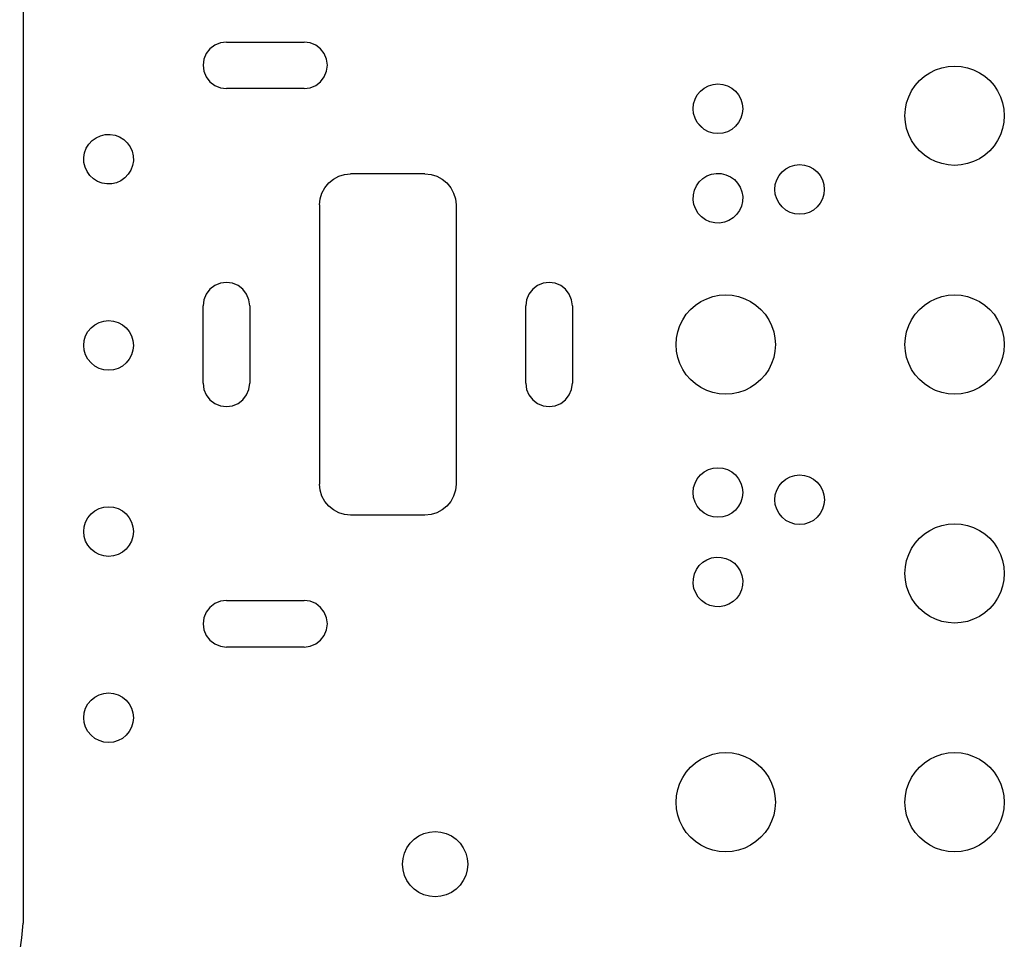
# Model space of a CAD drawing. Header units: metres. Extents: x 140 to 294, y 274 to 478.
# Tile 2 of 5: x 157 to 220, y 338 to 397. Entities that reach past the tile are written whole.
import ezdxf

# ---------------------------------------------------------------- set-up
doc = ezdxf.new("R2010")
doc.units = ezdxf.units.M

msp = doc.modelspace()

# ---------------------------------------------------------------- linework, layer by layer
at = {"layer": 'Layer0'}
for p, q in [((156.846, 413.26), (156.841, 338.714)), ((169.186, 395.299), (168.875, 395.061)), ((169.548, 395.449), (169.186, 395.299)), ((169.936, 395.5), (169.548, 395.449)), ((169.936, 395.5), (174.936, 395.5)), ((175.324, 395.449), (174.936, 395.5)), ((175.686, 395.299), (175.324, 395.449)), ((175.997, 395.061), (175.686, 395.299)), ((168.637, 394.75), (168.487, 394.388)), ((168.875, 395.061), (168.637, 394.75)), ((176.235, 394.75), (175.997, 395.061)), ((176.385, 394.388), (176.235, 394.75)), ((168.487, 394.388), (168.436, 394)), ((168.436, 394), (168.487, 393.612)), ((176.436, 394), (176.385, 394.388)), ((176.385, 393.612), (176.436, 394)), ((168.487, 393.612), (168.637, 393.25)), ((176.235, 393.25), (176.385, 393.612)), ((214.907, 393.289), (215.255, 393.521)), ((215.255, 393.521), (215.631, 393.706)), ((215.631, 393.706), (216.027, 393.841)), ((216.027, 393.841), (216.438, 393.923)), ((216.438, 393.923), (216.855, 393.95)), ((216.855, 393.95), (217.273, 393.923)), ((217.273, 393.923), (217.684, 393.841)), ((217.684, 393.841), (218.08, 393.706)), ((218.08, 393.706), (218.455, 393.521)), ((218.455, 393.521), (218.803, 393.289)), ((168.637, 393.25), (168.875, 392.939)), ((168.875, 392.939), (169.186, 392.701)), ((175.686, 392.701), (175.997, 392.939)), ((175.997, 392.939), (176.235, 393.25)), ((200.993, 392.675), (201.293, 392.766)), ((201.293, 392.766), (201.605, 392.796)), ((201.605, 392.796), (201.917, 392.766)), ((201.917, 392.766), (202.217, 392.675)), ((214.317, 392.698), (214.593, 393.013)), ((214.593, 393.013), (214.907, 393.289)), ((218.803, 393.289), (219.118, 393.013)), ((219.118, 393.013), (219.394, 392.698)), ((169.186, 392.701), (169.548, 392.551)), ((169.548, 392.551), (169.936, 392.5)), ((174.936, 392.5), (169.936, 392.5)), ((174.936, 392.5), (175.324, 392.551)), ((175.324, 392.551), (175.686, 392.701)), ((200.127, 391.809), (200.275, 392.085)), ((200.275, 392.085), (200.474, 392.328)), ((200.474, 392.328), (200.716, 392.527)), ((200.716, 392.527), (200.993, 392.675)), ((202.217, 392.675), (202.494, 392.527)), ((202.494, 392.527), (202.736, 392.328)), ((202.736, 392.328), (202.935, 392.085)), ((202.935, 392.085), (203.083, 391.809)), ((213.899, 391.975), (214.084, 392.35)), ((214.084, 392.35), (214.317, 392.698)), ((219.394, 392.698), (219.627, 392.35)), ((219.627, 392.35), (219.812, 391.975)), ((200.005, 391.196), (200.036, 391.509)), ((200.036, 391.509), (200.127, 391.809)), ((203.083, 391.809), (203.174, 391.509)), ((203.174, 391.509), (203.205, 391.196)), ((213.683, 391.168), (213.764, 391.578)), ((213.764, 391.578), (213.899, 391.975)), ((219.812, 391.975), (219.946, 391.578)), ((219.946, 391.578), (220.028, 391.168)), ((200.036, 390.884), (200.005, 391.196)), ((200.127, 390.584), (200.036, 390.884)), ((203.174, 390.884), (203.083, 390.584)), ((203.205, 391.196), (203.174, 390.884)), ((213.655, 390.75), (213.683, 391.168)), ((220.028, 391.168), (220.055, 390.75)), ((200.275, 390.307), (200.127, 390.584)), ((200.474, 390.065), (200.275, 390.307)), ((200.716, 389.866), (200.275, 390.307)), ((202.935, 390.307), (202.736, 390.065)), ((203.083, 390.584), (202.935, 390.307)), ((213.683, 390.332), (213.655, 390.75)), ((213.764, 389.922), (213.683, 390.332)), ((220.028, 390.332), (219.946, 389.922)), ((220.055, 390.75), (220.028, 390.332)), ((162.131, 389.534), (162.445, 389.545)), ((162.445, 389.545), (162.754, 389.493)), ((200.716, 389.866), (200.474, 390.065)), ((200.993, 389.718), (200.716, 389.866)), ((201.293, 389.627), (200.993, 389.718)), ((201.605, 389.596), (201.293, 389.627)), ((201.917, 389.627), (201.605, 389.596)), ((202.217, 389.718), (201.917, 389.627)), ((202.494, 389.866), (202.217, 389.718)), ((202.736, 390.065), (202.494, 389.866)), ((213.899, 389.525), (213.764, 389.922)), ((219.946, 389.922), (219.812, 389.525)), ((160.905, 388.656), (161.071, 388.922)), ((161.071, 388.922), (161.285, 389.151)), ((161.285, 389.151), (161.54, 389.334)), ((161.54, 389.334), (161.826, 389.463)), ((161.826, 389.463), (162.131, 389.534)), ((162.754, 389.493), (163.048, 389.383)), ((163.048, 389.383), (163.314, 389.217)), ((163.314, 389.217), (163.543, 389.003)), ((163.543, 389.003), (163.726, 388.748)), ((214.084, 389.15), (213.899, 389.525)), ((214.317, 388.802), (214.084, 389.15)), ((219.627, 389.15), (219.394, 388.802)), ((219.812, 389.525), (219.627, 389.15)), ((160.744, 388.053), (160.795, 388.362)), ((160.795, 388.362), (160.905, 388.656)), ((163.726, 388.748), (163.855, 388.462)), ((163.855, 388.462), (163.927, 388.157)), ((214.593, 388.487), (214.317, 388.802)), ((214.907, 388.211), (214.593, 388.487)), ((219.118, 388.487), (218.803, 388.211)), ((219.394, 388.802), (219.118, 388.487)), ((160.754, 387.739), (160.744, 388.053)), ((160.825, 387.434), (160.754, 387.739)), ((163.937, 387.843), (163.886, 387.534)), ((163.927, 388.157), (163.937, 387.843)), ((215.255, 387.979), (214.907, 388.211)), ((215.631, 387.794), (215.255, 387.979)), ((216.027, 387.659), (215.631, 387.794)), ((216.438, 387.577), (216.027, 387.659)), ((217.684, 387.659), (217.273, 387.577)), ((218.08, 387.794), (217.684, 387.659)), ((218.455, 387.979), (218.08, 387.794)), ((218.803, 388.211), (218.455, 387.979)), ((160.955, 387.148), (160.825, 387.434)), ((161.137, 386.893), (160.955, 387.148)), ((163.775, 387.24), (163.61, 386.974)), ((163.886, 387.534), (163.775, 387.24)), ((177.546, 386.962), (177.936, 387)), ((182.727, 387), (177.936, 387)), ((182.727, 387), (183.117, 386.962)), ((201.191, 386.976), (201.5, 387.027)), ((201.5, 387.027), (201.814, 387.017)), ((201.814, 387.017), (202.119, 386.946)), ((205.538, 386.886), (205.737, 387.129)), ((205.737, 387.129), (205.979, 387.328)), ((205.979, 387.328), (206.256, 387.475)), ((206.256, 387.475), (206.556, 387.566)), ((206.556, 387.566), (206.868, 387.597)), ((206.868, 387.597), (207.18, 387.566)), ((207.18, 387.566), (207.48, 387.475)), ((207.48, 387.475), (207.757, 387.328)), ((207.757, 387.328), (208, 387.129)), ((208, 387.129), (208.198, 386.886)), ((216.855, 387.55), (216.438, 387.577)), ((217.273, 387.577), (216.855, 387.55)), ((161.366, 386.679), (161.137, 386.893)), ((161.633, 386.513), (161.366, 386.679)), ((161.926, 386.402), (161.633, 386.513)), ((162.236, 386.351), (161.926, 386.402)), ((162.855, 386.433), (162.549, 386.362)), ((163.14, 386.562), (162.855, 386.433)), ((163.395, 386.745), (163.14, 386.562)), ((163.61, 386.974), (163.395, 386.745)), ((176.273, 386.111), (176.522, 386.414)), ((176.522, 386.414), (176.825, 386.663)), ((176.825, 386.663), (177.171, 386.848)), ((177.171, 386.848), (177.546, 386.962)), ((183.117, 386.962), (183.492, 386.848)), ((183.492, 386.848), (183.838, 386.663)), ((183.838, 386.663), (184.141, 386.414)), ((184.141, 386.414), (184.39, 386.111)), ((200.219, 386.231), (200.402, 386.486)), ((200.402, 386.486), (200.631, 386.7)), ((200.631, 386.7), (200.897, 386.866)), ((200.897, 386.866), (201.191, 386.976)), ((202.119, 386.946), (202.405, 386.816)), ((202.405, 386.816), (202.66, 386.634)), ((202.66, 386.634), (202.874, 386.405)), ((202.874, 386.405), (203.04, 386.138)), ((205.299, 386.309), (205.39, 386.61)), ((205.39, 386.61), (205.538, 386.886)), ((208.198, 386.886), (208.346, 386.61)), ((208.346, 386.61), (208.437, 386.309)), ((162.549, 386.362), (162.236, 386.351)), ((175.975, 385.39), (176.088, 385.765)), ((176.088, 385.765), (176.273, 386.111)), ((184.39, 386.111), (184.574, 385.765)), ((184.574, 385.765), (184.688, 385.39)), ((200.019, 385.64), (200.09, 385.945)), ((200.09, 385.945), (200.219, 386.231)), ((203.04, 386.138), (203.151, 385.845)), ((203.151, 385.845), (203.202, 385.535)), ((205.268, 385.997), (205.299, 386.309)), ((205.299, 385.685), (205.268, 385.997)), ((208.437, 386.309), (208.455, 385.997)), ((208.455, 385.997), (208.437, 385.685)), ((175.936, 385), (175.975, 385.39)), ((184.688, 385.39), (184.727, 385)), ((200.009, 385.326), (200.019, 385.64)), ((200.06, 385.017), (200.009, 385.326)), ((203.191, 385.222), (203.12, 384.917)), ((203.202, 385.535), (203.191, 385.222)), ((205.39, 385.385), (205.299, 385.685)), ((205.538, 385.108), (205.39, 385.385)), ((205.737, 384.866), (205.538, 385.108)), ((208.198, 385.108), (208, 384.866)), ((208.346, 385.385), (208.198, 385.108)), ((208.437, 385.685), (208.346, 385.385)), ((175.936, 385), (175.936, 378.357)), ((184.727, 385), (184.727, 367)), ((200.17, 384.723), (200.06, 385.017)), ((200.336, 384.457), (200.17, 384.723)), ((202.991, 384.631), (202.808, 384.376)), ((203.12, 384.917), (202.991, 384.631)), ((205.979, 384.667), (205.737, 384.866)), ((206.256, 384.519), (205.979, 384.667)), ((206.556, 384.428), (206.256, 384.519)), ((207.48, 384.519), (207.18, 384.428)), ((207.757, 384.667), (207.48, 384.519)), ((208, 384.866), (207.757, 384.667)), ((200.55, 384.228), (200.336, 384.457)), ((200.805, 384.045), (200.55, 384.228)), ((201.091, 383.916), (200.805, 384.045)), ((201.396, 383.845), (201.091, 383.916)), ((201.71, 383.834), (201.396, 383.845)), ((202.019, 383.885), (201.71, 383.834)), ((202.313, 383.996), (202.019, 383.885)), ((202.579, 384.161), (202.313, 383.996)), ((202.808, 384.376), (202.579, 384.161)), ((206.868, 384.397), (206.556, 384.428)), ((207.18, 384.428), (206.868, 384.397)), ((168.875, 379.561), (168.637, 379.25)), ((169.186, 379.799), (168.875, 379.561)), ((169.548, 379.949), (169.186, 379.799)), ((169.936, 380), (169.548, 379.949)), ((170.324, 379.949), (169.936, 380)), ((170.686, 379.799), (170.324, 379.949)), ((170.997, 379.561), (170.686, 379.799)), ((171.235, 379.25), (170.997, 379.561)), ((189.666, 379.561), (189.428, 379.25)), ((189.977, 379.799), (189.666, 379.561)), ((190.338, 379.949), (189.977, 379.799)), ((190.727, 380), (190.338, 379.949)), ((191.115, 379.949), (190.727, 380)), ((191.477, 379.799), (191.115, 379.949)), ((191.787, 379.561), (191.477, 379.799)), ((192.026, 379.25), (191.787, 379.561)), ((168.487, 378.888), (168.436, 378.5)), ((168.637, 379.25), (168.487, 378.888)), ((171.385, 378.888), (171.235, 379.25)), ((171.436, 378.5), (171.385, 378.888)), ((189.278, 378.888), (189.227, 378.5)), ((189.428, 379.25), (189.278, 378.888)), ((192.176, 378.888), (192.026, 379.25)), ((192.227, 378.5), (192.176, 378.888)), ((200.157, 378.539), (200.505, 378.771)), ((200.505, 378.771), (200.881, 378.956)), ((200.881, 378.956), (201.277, 379.091)), ((201.277, 379.091), (201.688, 379.173)), ((201.688, 379.173), (202.105, 379.2)), ((202.105, 379.2), (202.523, 379.173)), ((202.523, 379.173), (202.934, 379.091)), ((202.934, 379.091), (203.33, 378.956)), ((203.33, 378.956), (203.705, 378.771)), ((203.705, 378.771), (204.053, 378.539)), ((214.907, 378.539), (215.255, 378.771)), ((215.255, 378.771), (215.631, 378.956)), ((215.631, 378.956), (216.027, 379.091)), ((216.027, 379.091), (216.438, 379.173)), ((216.438, 379.173), (216.855, 379.2)), ((216.855, 379.2), (217.273, 379.173)), ((217.273, 379.173), (217.684, 379.091)), ((217.684, 379.091), (218.08, 378.956)), ((218.08, 378.956), (218.455, 378.771)), ((218.455, 378.771), (218.803, 378.539)), ((168.436, 373.5), (168.436, 378.5)), ((171.436, 378.5), (171.436, 373.5)), ((175.936, 378.357), (175.936, 371.96)), ((189.227, 373.5), (189.227, 378.5)), ((192.227, 378.5), (192.227, 373.5)), ((199.567, 377.948), (199.843, 378.263)), ((199.843, 378.263), (200.157, 378.539)), ((204.053, 378.539), (204.368, 378.263)), ((204.368, 378.263), (204.644, 377.948)), ((214.317, 377.948), (214.593, 378.263)), ((214.593, 378.263), (214.907, 378.539)), ((218.803, 378.539), (219.118, 378.263)), ((219.118, 378.263), (219.394, 377.948)), ((161.728, 377.422), (162.028, 377.513)), ((162.028, 377.513), (162.34, 377.544)), ((162.34, 377.544), (162.652, 377.513)), ((162.652, 377.513), (162.953, 377.422)), ((199.149, 377.225), (199.334, 377.6)), ((199.334, 377.6), (199.567, 377.948)), ((204.644, 377.948), (204.877, 377.6)), ((204.877, 377.6), (205.062, 377.225)), ((213.899, 377.225), (214.084, 377.6)), ((214.084, 377.6), (214.317, 377.948)), ((219.394, 377.948), (219.627, 377.6)), ((219.627, 377.6), (219.812, 377.225)), ((161.01, 376.833), (161.209, 377.076)), ((161.209, 377.076), (161.451, 377.275)), ((161.451, 377.275), (161.728, 377.422)), ((162.953, 377.422), (163.229, 377.275)), ((163.229, 377.275), (163.472, 377.076)), ((163.472, 377.076), (163.671, 376.833)), ((199.014, 376.828), (199.149, 377.225)), ((205.062, 377.225), (205.196, 376.828)), ((213.764, 376.828), (213.899, 377.225)), ((219.812, 377.225), (219.946, 376.828)), ((160.74, 375.944), (160.771, 376.256)), ((160.771, 376.256), (160.862, 376.557)), ((160.862, 376.557), (161.01, 376.833)), ((163.671, 376.833), (163.818, 376.557)), ((163.818, 376.557), (163.909, 376.256)), ((163.909, 376.256), (163.94, 375.944)), ((198.905, 376), (198.933, 376.418)), ((198.933, 376.418), (199.014, 376.828)), ((205.196, 376.828), (205.278, 376.418)), ((205.278, 376.418), (205.305, 376)), ((213.655, 376), (213.683, 376.418)), ((213.683, 376.418), (213.764, 376.828)), ((219.946, 376.828), (220.028, 376.418)), ((220.028, 376.418), (220.055, 376)), ((160.771, 375.632), (160.74, 375.944)), ((160.862, 375.332), (160.771, 375.632)), ((163.909, 375.632), (163.818, 375.332)), ((163.94, 375.944), (163.909, 375.632)), ((198.933, 375.582), (198.905, 376)), ((199.014, 375.172), (198.933, 375.582)), ((205.278, 375.582), (205.196, 375.172)), ((205.305, 376), (205.278, 375.582)), ((213.683, 375.582), (213.655, 376)), ((213.764, 375.172), (213.683, 375.582)), ((220.028, 375.582), (219.946, 375.172)), ((220.055, 376), (220.028, 375.582)), ((161.01, 375.055), (160.862, 375.332)), ((161.209, 374.813), (161.01, 375.055)), ((163.671, 375.055), (163.472, 374.813)), ((163.818, 375.332), (163.671, 375.055)), ((199.149, 374.775), (199.014, 375.172)), ((205.196, 375.172), (205.062, 374.775)), ((213.899, 374.775), (213.764, 375.172)), ((219.946, 375.172), (219.812, 374.775)), ((161.451, 374.614), (161.209, 374.813)), ((161.728, 374.466), (161.451, 374.614)), ((162.028, 374.375), (161.728, 374.466)), ((162.34, 374.344), (162.028, 374.375)), ((162.652, 374.375), (162.34, 374.344)), ((162.953, 374.466), (162.652, 374.375)), ((163.229, 374.614), (162.953, 374.466)), ((163.472, 374.813), (163.229, 374.614)), ((199.334, 374.4), (199.149, 374.775)), ((199.567, 374.052), (199.334, 374.4)), ((204.877, 374.4), (204.644, 374.052)), ((205.062, 374.775), (204.877, 374.4)), ((214.084, 374.4), (213.899, 374.775)), ((214.317, 374.052), (214.084, 374.4)), ((219.627, 374.4), (219.394, 374.052)), ((219.812, 374.775), (219.627, 374.4)), ((199.843, 373.737), (199.567, 374.052)), ((200.157, 373.461), (199.843, 373.737)), ((204.368, 373.737), (204.053, 373.461)), ((204.644, 374.052), (204.368, 373.737)), ((214.593, 373.737), (214.317, 374.052)), ((214.907, 373.461), (214.593, 373.737)), ((219.118, 373.737), (218.803, 373.461)), ((219.394, 374.052), (219.118, 373.737)), ((168.436, 373.5), (168.487, 373.112)), ((168.487, 373.112), (168.637, 372.75)), ((171.235, 372.75), (171.385, 373.112)), ((171.385, 373.112), (171.436, 373.5)), ((189.227, 373.5), (189.278, 373.112)), ((189.278, 373.112), (189.428, 372.75)), ((192.026, 372.75), (192.176, 373.112)), ((192.176, 373.112), (192.227, 373.5)), ((200.505, 373.229), (200.157, 373.461)), ((200.881, 373.044), (200.505, 373.229)), ((201.277, 372.909), (200.881, 373.044)), ((203.33, 373.044), (202.934, 372.909)), ((203.705, 373.229), (203.33, 373.044)), ((204.053, 373.461), (203.705, 373.229)), ((215.255, 373.229), (214.907, 373.461)), ((215.631, 373.044), (215.255, 373.229)), ((216.027, 372.909), (215.631, 373.044)), ((218.08, 373.044), (217.684, 372.909)), ((218.455, 373.229), (218.08, 373.044)), ((218.803, 373.461), (218.455, 373.229)), ((168.637, 372.75), (168.875, 372.439)), ((168.875, 372.439), (169.186, 372.201)), ((170.686, 372.201), (170.997, 372.439)), ((170.997, 372.439), (171.235, 372.75)), ((189.428, 372.75), (189.666, 372.439)), ((189.666, 372.439), (189.977, 372.201)), ((191.477, 372.201), (191.787, 372.439)), ((191.787, 372.439), (192.026, 372.75)), ((201.688, 372.827), (201.277, 372.909)), ((202.105, 372.8), (201.688, 372.827)), ((202.523, 372.827), (202.105, 372.8)), ((202.934, 372.909), (202.523, 372.827)), ((216.438, 372.827), (216.027, 372.909)), ((216.855, 372.8), (216.438, 372.827)), ((217.273, 372.827), (216.855, 372.8)), ((217.684, 372.909), (217.273, 372.827)), ((169.186, 372.201), (169.548, 372.051)), ((169.548, 372.051), (169.936, 372)), ((169.936, 372), (170.324, 372.051)), ((170.324, 372.051), (170.686, 372.201)), ((175.936, 371.96), (175.936, 367)), ((189.977, 372.201), (190.338, 372.051)), ((190.338, 372.051), (190.727, 372)), ((190.727, 372), (191.115, 372.051)), ((191.115, 372.051), (191.477, 372.201)), ((200.993, 367.941), (201.293, 368.032)), ((201.293, 368.032), (201.605, 368.063)), ((201.605, 368.063), (201.917, 368.032)), ((201.917, 368.032), (202.217, 367.941)), ((200.127, 367.075), (200.275, 367.352)), ((200.275, 367.352), (200.474, 367.594)), ((200.474, 367.594), (200.716, 367.793)), ((200.716, 367.793), (200.993, 367.941)), ((202.217, 367.941), (202.494, 367.793)), ((202.494, 367.793), (202.736, 367.594)), ((202.736, 367.594), (202.935, 367.352)), ((202.935, 367.352), (203.083, 367.075)), ((205.979, 367.328), (206.256, 367.475)), ((206.256, 367.475), (206.556, 367.566)), ((206.556, 367.566), (206.868, 367.597)), ((206.868, 367.597), (207.18, 367.566)), ((207.18, 367.566), (207.48, 367.475)), ((207.48, 367.475), (207.757, 367.328)), ((175.975, 366.61), (175.936, 367)), ((184.727, 367), (184.688, 366.61)), ((200.005, 366.463), (200.036, 366.775)), ((200.036, 366.775), (200.127, 367.075)), ((203.083, 367.075), (203.174, 366.775)), ((203.174, 366.775), (203.205, 366.463)), ((205.39, 366.61), (205.538, 366.886)), ((205.538, 366.886), (205.737, 367.129)), ((205.737, 367.129), (205.979, 367.328)), ((207.757, 367.328), (208, 367.129)), ((208, 367.129), (208.198, 366.886)), ((208.198, 366.886), (208.346, 366.61)), ((176.088, 366.235), (175.975, 366.61)), ((176.273, 365.889), (176.088, 366.235)), ((184.574, 366.235), (184.39, 365.889)), ((184.688, 366.61), (184.574, 366.235)), ((200.036, 366.151), (200.005, 366.463)), ((200.127, 365.851), (200.036, 366.151)), ((203.174, 366.151), (203.083, 365.851)), ((203.205, 366.463), (203.174, 366.151)), ((205.268, 365.997), (205.299, 366.309)), ((205.299, 366.309), (205.39, 366.61)), ((208.346, 366.61), (208.437, 366.309)), ((208.437, 366.309), (208.468, 365.997)), ((161.728, 365.426), (162.028, 365.517)), ((162.028, 365.517), (162.34, 365.548)), ((162.34, 365.548), (162.652, 365.517)), ((162.652, 365.517), (162.953, 365.426)), ((176.522, 365.586), (176.273, 365.889)), ((176.825, 365.337), (176.522, 365.586)), ((184.141, 365.586), (183.838, 365.337)), ((184.39, 365.889), (184.141, 365.586)), ((200.275, 365.574), (200.127, 365.851)), ((200.474, 365.332), (200.275, 365.574)), ((202.935, 365.574), (202.736, 365.332)), ((203.083, 365.851), (202.935, 365.574)), ((205.299, 365.685), (205.268, 365.997)), ((205.39, 365.385), (205.299, 365.685)), ((208.437, 365.685), (208.346, 365.385)), ((208.468, 365.997), (208.437, 365.685)), ((160.862, 364.56), (161.01, 364.837)), ((161.01, 364.837), (161.209, 365.079)), ((161.209, 365.079), (161.451, 365.278)), ((161.451, 365.278), (161.728, 365.426)), ((162.953, 365.426), (163.229, 365.278)), ((163.229, 365.278), (163.472, 365.079)), ((163.472, 365.079), (163.671, 364.837)), ((163.671, 364.837), (163.818, 364.56)), ((177.171, 365.152), (176.825, 365.337)), ((177.546, 365.038), (177.171, 365.152)), ((177.936, 365), (177.546, 365.038)), ((182.727, 365), (177.936, 365)), ((183.117, 365.038), (182.727, 365)), ((183.492, 365.152), (183.117, 365.038)), ((183.838, 365.337), (183.492, 365.152)), ((200.716, 365.133), (200.474, 365.332)), ((200.993, 364.985), (200.716, 365.133)), ((201.293, 364.894), (200.993, 364.985)), ((201.605, 364.863), (201.293, 364.894)), ((201.917, 364.894), (201.605, 364.863)), ((202.217, 364.985), (201.917, 364.894)), ((202.494, 365.133), (202.217, 364.985)), ((202.736, 365.332), (202.494, 365.133)), ((205.538, 365.108), (205.39, 365.385)), ((205.737, 364.866), (205.538, 365.108)), ((205.979, 364.667), (205.737, 364.866)), ((208, 364.866), (207.757, 364.667)), ((208.198, 365.108), (208, 364.866)), ((208.346, 365.385), (208.198, 365.108)), ((160.74, 363.948), (160.771, 364.26)), ((160.771, 364.26), (160.862, 364.56)), ((163.818, 364.56), (163.909, 364.26)), ((163.909, 364.26), (163.94, 363.948)), ((206.256, 364.519), (205.979, 364.667)), ((206.556, 364.428), (206.256, 364.519)), ((206.868, 364.397), (206.556, 364.428)), ((207.18, 364.428), (206.868, 364.397)), ((207.48, 364.519), (207.18, 364.428)), ((207.757, 364.667), (207.48, 364.519)), ((215.255, 364.021), (215.631, 364.206)), ((215.631, 364.206), (216.027, 364.341)), ((216.027, 364.341), (216.438, 364.423)), ((216.438, 364.423), (216.855, 364.45)), ((216.855, 364.45), (217.273, 364.423)), ((217.273, 364.423), (217.684, 364.341)), ((217.684, 364.341), (218.08, 364.206)), ((218.08, 364.206), (218.455, 364.021)), ((160.771, 363.636), (160.74, 363.948)), ((160.862, 363.336), (160.771, 363.636)), ((163.909, 363.636), (163.818, 363.336)), ((163.94, 363.948), (163.909, 363.636)), ((214.593, 363.513), (214.907, 363.789)), ((214.907, 363.789), (215.255, 364.021)), ((218.455, 364.021), (218.803, 363.789)), ((218.803, 363.789), (219.118, 363.513)), ((161.01, 363.059), (160.862, 363.336)), ((161.209, 362.817), (161.01, 363.059)), ((163.671, 363.059), (163.472, 362.817)), ((163.818, 363.336), (163.671, 363.059)), ((214.084, 362.85), (214.317, 363.198)), ((214.317, 363.198), (214.593, 363.513)), ((219.118, 363.513), (219.394, 363.198)), ((219.394, 363.198), (219.627, 362.85)), ((161.451, 362.618), (161.209, 362.817)), ((161.728, 362.47), (161.451, 362.618)), ((162.028, 362.379), (161.728, 362.47)), ((162.34, 362.348), (162.028, 362.379)), ((162.652, 362.379), (162.34, 362.348)), ((162.953, 362.47), (162.652, 362.379)), ((163.229, 362.618), (162.953, 362.47)), ((163.472, 362.817), (163.229, 362.618)), ((201.191, 362.242), (201.5, 362.293)), ((201.5, 362.293), (201.814, 362.283)), ((201.814, 362.283), (202.119, 362.211)), ((213.764, 362.078), (213.899, 362.475)), ((213.899, 362.475), (214.084, 362.85)), ((219.627, 362.85), (219.812, 362.475)), ((219.812, 362.475), (219.946, 362.078)), ((200.219, 361.496), (200.402, 361.751)), ((200.402, 361.751), (200.631, 361.966)), ((200.631, 361.966), (200.897, 362.131)), ((200.897, 362.131), (201.191, 362.242)), ((202.119, 362.211), (202.405, 362.082)), ((202.405, 362.082), (202.66, 361.899)), ((202.66, 361.899), (202.874, 361.67)), ((202.874, 361.67), (203.04, 361.404)), ((213.655, 361.25), (213.683, 361.668)), ((213.683, 361.668), (213.764, 362.078)), ((219.946, 362.078), (220.028, 361.668)), ((220.028, 361.668), (220.055, 361.25)), ((200.019, 360.905), (200.09, 361.211)), ((200.09, 361.211), (200.219, 361.496)), ((203.04, 361.404), (203.151, 361.111)), ((203.151, 361.111), (203.202, 360.801)), ((213.683, 360.832), (213.655, 361.25)), ((220.055, 361.25), (220.028, 360.832)), ((200.009, 360.592), (200.019, 360.905)), ((200.06, 360.282), (200.009, 360.592)), ((203.191, 360.488), (203.12, 360.182)), ((203.202, 360.801), (203.191, 360.488)), ((213.764, 360.422), (213.683, 360.832)), ((213.899, 360.025), (213.764, 360.422)), ((219.946, 360.422), (219.812, 360.025)), ((220.028, 360.832), (219.946, 360.422)), ((200.17, 359.989), (200.06, 360.282)), ((200.336, 359.722), (200.17, 359.989)), ((200.55, 359.493), (200.336, 359.722)), ((202.991, 359.896), (202.808, 359.641)), ((203.12, 360.182), (202.991, 359.896)), ((214.084, 359.65), (213.899, 360.025)), ((219.812, 360.025), (219.627, 359.65)), ((169.186, 359.299), (168.875, 359.061)), ((169.548, 359.449), (169.186, 359.299)), ((169.936, 359.5), (169.548, 359.449)), ((169.936, 359.5), (174.936, 359.5)), ((175.324, 359.449), (174.936, 359.5)), ((175.686, 359.299), (175.324, 359.449)), ((175.997, 359.061), (175.686, 359.299)), ((200.805, 359.311), (200.55, 359.493)), ((201.091, 359.181), (200.805, 359.311)), ((201.396, 359.11), (201.091, 359.181)), ((201.71, 359.1), (201.396, 359.11)), ((202.019, 359.151), (201.71, 359.1)), ((202.313, 359.261), (202.019, 359.151)), ((202.579, 359.427), (202.313, 359.261)), ((202.808, 359.641), (202.579, 359.427)), ((214.317, 359.302), (214.084, 359.65)), ((214.593, 358.987), (214.317, 359.302)), ((219.394, 359.302), (219.118, 358.987)), ((219.627, 359.65), (219.394, 359.302)), ((168.637, 358.75), (168.487, 358.388)), ((168.875, 359.061), (168.637, 358.75)), ((176.235, 358.75), (175.997, 359.061)), ((176.385, 358.388), (176.235, 358.75)), ((214.907, 358.711), (214.593, 358.987)), ((215.255, 358.479), (214.907, 358.711)), ((215.631, 358.294), (215.255, 358.479)), ((218.455, 358.479), (218.08, 358.294)), ((218.803, 358.711), (218.455, 358.479)), ((219.118, 358.987), (218.803, 358.711)), ((168.487, 358.388), (168.436, 358)), ((168.436, 358), (168.487, 357.612)), ((176.436, 358), (176.385, 358.388)), ((176.385, 357.612), (176.436, 358)), ((216.027, 358.159), (215.631, 358.294)), ((216.438, 358.077), (216.027, 358.159)), ((216.855, 358.05), (216.438, 358.077)), ((217.273, 358.077), (216.855, 358.05)), ((217.684, 358.159), (217.273, 358.077)), ((218.08, 358.294), (217.684, 358.159)), ((168.487, 357.612), (168.637, 357.25)), ((168.637, 357.25), (168.875, 356.939)), ((175.997, 356.939), (176.235, 357.25)), ((176.235, 357.25), (176.385, 357.612)), ((168.875, 356.939), (169.186, 356.701)), ((169.186, 356.701), (169.548, 356.551)), ((169.548, 356.551), (169.936, 356.5)), ((174.936, 356.5), (175.324, 356.551)), ((175.324, 356.551), (175.686, 356.701)), ((175.686, 356.701), (175.997, 356.939)), ((174.936, 356.5), (169.936, 356.5)), ((161.451, 353.278), (161.728, 353.426)), ((161.728, 353.426), (162.028, 353.517)), ((162.028, 353.517), (162.34, 353.548)), ((162.34, 353.548), (162.652, 353.517)), ((162.652, 353.517), (162.953, 353.426)), ((162.953, 353.426), (163.229, 353.278)), ((160.862, 352.56), (161.01, 352.837)), ((161.01, 352.837), (161.209, 353.079)), ((161.209, 353.079), (161.451, 353.278)), ((163.229, 353.278), (163.472, 353.079)), ((163.472, 353.079), (163.671, 352.837)), ((163.671, 352.837), (163.818, 352.56)), ((160.74, 351.948), (160.771, 352.26)), ((160.771, 352.26), (160.862, 352.56)), ((163.818, 352.56), (163.909, 352.26)), ((163.909, 352.26), (163.94, 351.948)), ((160.771, 351.636), (160.74, 351.948)), ((160.862, 351.336), (160.771, 351.636)), ((163.909, 351.636), (163.818, 351.336)), ((163.94, 351.948), (163.909, 351.636)), ((161.01, 351.059), (160.862, 351.336)), ((161.209, 350.817), (161.01, 351.059)), ((163.671, 351.059), (163.472, 350.817)), ((163.818, 351.336), (163.671, 351.059)), ((161.451, 350.618), (161.209, 350.817)), ((161.728, 350.47), (161.451, 350.618)), ((162.028, 350.379), (161.728, 350.47)), ((162.34, 350.348), (162.028, 350.379)), ((162.652, 350.379), (162.34, 350.348)), ((162.953, 350.47), (162.652, 350.379)), ((163.229, 350.618), (162.953, 350.47)), ((163.472, 350.817), (163.229, 350.618)), ((200.881, 349.456), (201.277, 349.591)), ((201.277, 349.591), (201.688, 349.673)), ((201.688, 349.673), (202.105, 349.7)), ((202.105, 349.7), (202.523, 349.673)), ((202.523, 349.673), (202.934, 349.591)), ((202.934, 349.591), (203.33, 349.456)), ((215.631, 349.456), (216.027, 349.591)), ((216.027, 349.591), (216.438, 349.673)), ((216.438, 349.673), (216.855, 349.7)), ((216.855, 349.7), (217.273, 349.673)), ((217.273, 349.673), (217.684, 349.591)), ((217.684, 349.591), (218.08, 349.456)), ((199.843, 348.763), (200.157, 349.039)), ((200.157, 349.039), (200.505, 349.271)), ((200.505, 349.271), (200.881, 349.456)), ((203.33, 349.456), (203.705, 349.271)), ((203.705, 349.271), (204.053, 349.039)), ((204.053, 349.039), (204.368, 348.763)), ((214.593, 348.763), (214.907, 349.039)), ((214.907, 349.039), (215.255, 349.271)), ((215.255, 349.271), (215.631, 349.456)), ((218.08, 349.456), (218.455, 349.271)), ((218.455, 349.271), (218.803, 349.039)), ((218.803, 349.039), (219.118, 348.763)), ((199.334, 348.1), (199.567, 348.448)), ((199.567, 348.448), (199.843, 348.763)), ((204.368, 348.763), (204.644, 348.448)), ((204.644, 348.448), (204.877, 348.1)), ((214.084, 348.1), (214.317, 348.448)), ((214.317, 348.448), (214.593, 348.763)), ((219.118, 348.763), (219.394, 348.448)), ((219.394, 348.448), (219.627, 348.1)), ((199.014, 347.328), (199.149, 347.725)), ((199.149, 347.725), (199.334, 348.1)), ((204.877, 348.1), (205.062, 347.725)), ((205.062, 347.725), (205.196, 347.328)), ((213.764, 347.328), (213.899, 347.725)), ((213.899, 347.725), (214.084, 348.1)), ((219.627, 348.1), (219.812, 347.725)), ((219.812, 347.725), (219.946, 347.328)), ((198.933, 346.918), (199.014, 347.328)), ((205.196, 347.328), (205.278, 346.918)), ((213.683, 346.918), (213.764, 347.328)), ((219.946, 347.328), (220.028, 346.918)), ((198.905, 346.5), (198.933, 346.918)), ((198.933, 346.082), (198.905, 346.5)), ((205.278, 346.918), (205.305, 346.5)), ((205.305, 346.5), (205.278, 346.082)), ((213.655, 346.5), (213.683, 346.918)), ((213.683, 346.082), (213.655, 346.5)), ((220.028, 346.918), (220.055, 346.5)), ((220.055, 346.5), (220.028, 346.082)), ((199.014, 345.672), (198.933, 346.082)), ((205.278, 346.082), (205.196, 345.672)), ((213.764, 345.672), (213.683, 346.082)), ((220.028, 346.082), (219.946, 345.672)), ((199.149, 345.275), (199.014, 345.672)), ((199.334, 344.9), (199.149, 345.275)), ((205.062, 345.275), (204.877, 344.9)), ((205.196, 345.672), (205.062, 345.275)), ((213.899, 345.275), (213.764, 345.672)), ((214.084, 344.9), (213.899, 345.275)), ((219.812, 345.275), (219.627, 344.9)), ((219.946, 345.672), (219.812, 345.275)), ((182.661, 344.477), (183.015, 344.572)), ((183.015, 344.572), (183.38, 344.604)), ((183.38, 344.604), (183.744, 344.572)), ((183.744, 344.572), (184.098, 344.477)), ((199.567, 344.552), (199.334, 344.9)), ((199.843, 344.237), (199.567, 344.552)), ((204.644, 344.552), (204.368, 344.237)), ((204.877, 344.9), (204.644, 344.552)), ((214.317, 344.552), (214.084, 344.9)), ((214.593, 344.237), (214.317, 344.552)), ((219.394, 344.552), (219.118, 344.237)), ((219.627, 344.9), (219.394, 344.552)), ((181.771, 343.854), (182.03, 344.113)), ((182.03, 344.113), (182.33, 344.323)), ((182.33, 344.323), (182.661, 344.477)), ((184.098, 344.477), (184.43, 344.323)), ((184.43, 344.323), (184.729, 344.113)), ((184.729, 344.113), (184.988, 343.854)), ((200.157, 343.961), (199.843, 344.237)), ((200.505, 343.729), (200.157, 343.961)), ((204.053, 343.961), (203.705, 343.729)), ((204.368, 344.237), (204.053, 343.961)), ((214.907, 343.961), (214.593, 344.237)), ((215.255, 343.729), (214.907, 343.961)), ((218.803, 343.961), (218.455, 343.729)), ((219.118, 344.237), (218.803, 343.961)), ((181.406, 343.222), (181.561, 343.554)), ((181.561, 343.554), (181.771, 343.854)), ((184.988, 343.854), (185.198, 343.554)), ((185.198, 343.554), (185.353, 343.222)), ((200.881, 343.544), (200.505, 343.729)), ((201.277, 343.409), (200.881, 343.544)), ((201.688, 343.327), (201.277, 343.409)), ((202.105, 343.3), (201.688, 343.327)), ((202.523, 343.327), (202.105, 343.3)), ((202.934, 343.409), (202.523, 343.327)), ((203.33, 343.544), (202.934, 343.409)), ((203.705, 343.729), (203.33, 343.544)), ((215.631, 343.544), (215.255, 343.729)), ((216.027, 343.409), (215.631, 343.544)), ((216.438, 343.327), (216.027, 343.409)), ((216.855, 343.3), (216.438, 343.327)), ((217.273, 343.327), (216.855, 343.3)), ((217.684, 343.409), (217.273, 343.327)), ((218.08, 343.544), (217.684, 343.409)), ((218.455, 343.729), (218.08, 343.544)), ((181.28, 342.504), (181.311, 342.869)), ((181.311, 342.869), (181.406, 343.222)), ((185.353, 343.222), (185.448, 342.869)), ((185.448, 342.869), (185.48, 342.504)), ((181.311, 342.139), (181.28, 342.504)), ((181.406, 341.786), (181.311, 342.139)), ((185.448, 342.139), (185.353, 341.786)), ((185.48, 342.504), (185.448, 342.139)), ((181.561, 341.454), (181.406, 341.786)), ((181.771, 341.154), (181.561, 341.454)), ((185.198, 341.454), (184.988, 341.154)), ((185.353, 341.786), (185.198, 341.454)), ((182.03, 340.895), (181.771, 341.154)), ((182.33, 340.685), (182.03, 340.895)), ((184.729, 340.895), (184.43, 340.685)), ((184.988, 341.154), (184.729, 340.895)), ((182.661, 340.531), (182.33, 340.685)), ((183.015, 340.436), (182.661, 340.531)), ((183.38, 340.404), (183.015, 340.436)), ((183.744, 340.436), (183.38, 340.404)), ((184.098, 340.531), (183.744, 340.436)), ((184.43, 340.685), (184.098, 340.531)), ((156.759, 337.768), (156.841, 338.714)), ((156.613, 336.829), (156.759, 337.768))]:
    msp.add_line(p, q, dxfattribs=at)

doc.saveas('drawing.dxf')
